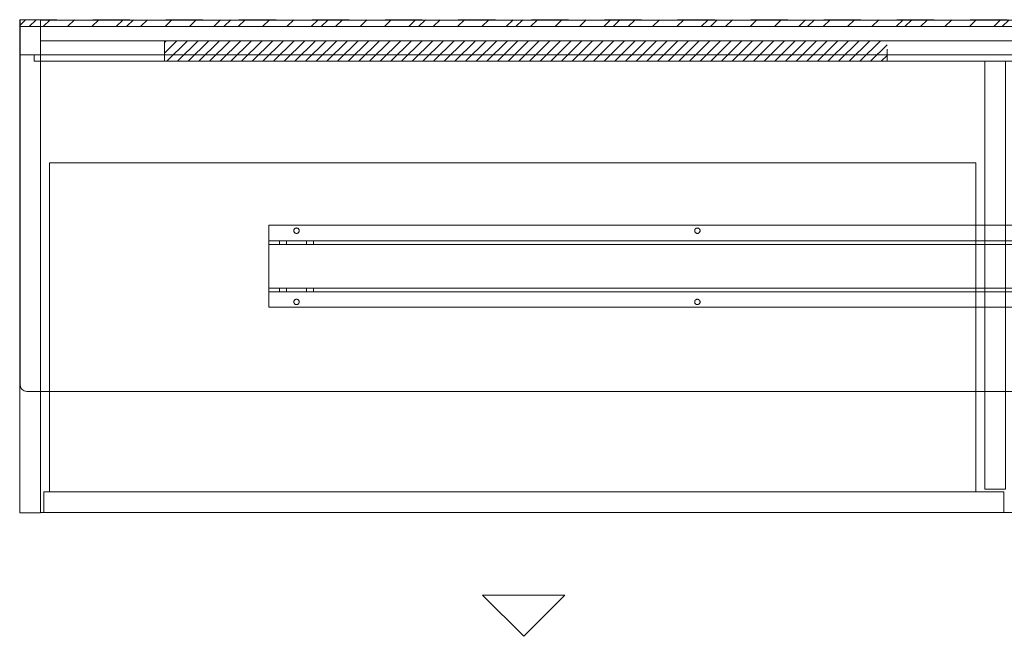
# Model space of a CAD drawing. Header units: inches. Extents: x -412 to -304, y -199 to 18.
# Tile 9 of 15: x -412 to -376, y -4 to 18. Entities that reach past the tile are written whole.
import ezdxf

# ---------------------------------------------------------------- set-up
doc = ezdxf.new("R2010")
doc.units = ezdxf.units.IN
doc.header["$LTSCALE"] = 32
doc.header["$MEASUREMENT"] = 0
doc.linetypes.add('Dash Style-1', pattern=[0.083328, 0.041656, -0.041672])
for name, color, linetype, lineweight in [('DashLine', 7, 'Continuous', 13), ('DashLineFill', 7, 'Dash Style-1', 13), ('Drawing', 7, 'Continuous', 18), ('None', 7, 'Continuous', 18), ('SolidLine', 7, 'Continuous', 15)]:
    doc.layers.add(name, color=color, linetype=linetype, lineweight=lineweight)
doc.layers.add('Electrical', color=1, linetype='Dash Style-1', lineweight=15, true_color=0xff0000)
pattern_1 = [(45, (0, 0), (-1.613016, 1.935715), []), (45, (-1.0608, 1.0608), (-0.472346, 0.4167613), [])]

# ---------------------------------------------------------------- blocks, each defined once
blk = doc.blocks.new('Group')
at = {"layer": 'DashLineFill', "linetype": 'Continuous', "lineweight": 13}
h = blk.add_hatch(dxfattribs=at)
h.set_pattern_fill('Steel', color=253, style=0, pattern_type=2)
h.set_pattern_definition(pattern_1)
h.paths.add_polyline_path([(12.02, -12), (119.972, -12), (119.972, -12.252), (12.02, -12.252)])
at = {"layer": 'DashLineFill', "flags": 128}
blk.add_lwpolyline([(12.02, -12), (119.972, -12), (119.972, -12.252), (12.02, -12.252)], close=True, dxfattribs=at)
at = {"layer": 'SolidLine', "flags": 128}
blk.add_lwpolyline([(12.02, -12.252), (119.972, -12.252), (119.972, -13.276), (12.02, -13.276)], close=True, dxfattribs=at)
blk = doc.blocks.new('Group-1')
at = {"layer": 'SolidLine', "flags": 128}
blk.add_lwpolyline([(12.02, -12.252), (119.933, -12.252), (119.933, -25.323, -0.414214), (119.697, -25.559), (12.256, -25.559, -0.414214), (12.02, -25.323), (12.02, -12.252)], format="xyb", close=True, dxfattribs=at)
blk = doc.blocks.new('Group-2')
at = {"layer": 'None'}
for name in ['Group', 'Group-1']:
    blk.add_blockref(name, (0, 0), dxfattribs=at)
blk = doc.blocks.new('Group-3')
at = {"layer": 'None'}
blk.add_blockref('Group-2', (0, 0), dxfattribs=at)
blk = doc.blocks.new('SL Overhead (2D)')
at = {"layer": 'None'}
blk.add_blockref('Group-3', (0, 0), dxfattribs=at)
at = {"layer": 'Drawing', "color": 0, "flags": 1}
for tag in ['Tag', 'Catalog', 'FinishGroup', 'Discount', 'Option1', 'Option2', 'Option3', 'Option4', 'Option5', 'Option6', 'Option7', 'Option8', 'Option9', 'Option10', 'Option11', 'Option12', 'Custom', 'Item1', 'Item2', 'Item3', 'Item4', 'Item5', 'Item6', 'Item7', 'Item8', 'Item9', 'Item10', 'Item11', 'Item12', 'Item13', 'Item14', 'Item15', 'Item16', 'Item17', 'Item18', 'Item19', 'Item20', 'Item21', 'Item22', 'Item23', 'Item24', 'Item25']:
    blk.add_attdef(tag, (-64.531, -139.003), '', height=0.00709, dxfattribs=at)
blk = doc.blocks.new('Group-4')
at = {"layer": 'DashLineFill', "linetype": 'Continuous', "lineweight": 13}
h = blk.add_hatch(dxfattribs=at)
h.set_pattern_fill('Steel', color=253, style=0, pattern_type=2)
h.set_pattern_definition(pattern_1)
h.paths.add_polyline_path([(12, -12), (83.969, -12), (83.969, -12.252), (12, -12.252)])
at = {"layer": 'DashLineFill', "flags": 128}
blk.add_lwpolyline([(12, -12), (83.969, -12), (83.969, -12.252), (12, -12.252)], close=True, dxfattribs=at)
at = {"layer": 'SolidLine', "flags": 128}
blk.add_lwpolyline([(12, -12.252), (83.969, -12.252), (83.969, -13.276), (12, -13.276)], close=True, dxfattribs=at)
blk = doc.blocks.new('Group-5')
at = {"layer": 'None'}
blk.add_blockref('Group-4', (0, 0), dxfattribs=at)
blk = doc.blocks.new('SL Wall Tile (2D)')
at = {"layer": 'None'}
blk.add_blockref('Group-5', (0, 0), dxfattribs=at)
at = {"layer": 'Drawing', "color": 0, "flags": 1}
for tag in ['Catalog', 'FinishGroup', 'Custom', 'Discount', 'Tag', 'Item1', 'Item2', 'Item3', 'Item4', 'Item5', 'Item6', 'Item7', 'Item8', 'Item9', 'Item10', 'Item11', 'Item12', 'Item13', 'Item14', 'Item15', 'Item16', 'Item17', 'Item18', 'Item19', 'Item20', 'Item21', 'Item22', 'Item23', 'Item24', 'Item25', 'Option1', 'Option2', 'Option3', 'Option4', 'Option5', 'Option6', 'Option7', 'Option8', 'Option9', 'Option10', 'Option11', 'Option12']:
    blk.add_attdef(tag, (-64.541, -183.983), '', height=0.00709, dxfattribs=at)
blk = doc.blocks.new('Group-6')
at = {"layer": 'Electrical', "linetype": 'Continuous', "lineweight": 5, "true_color": 0xdd0000}
h = blk.add_hatch(dxfattribs=at)
h.set_pattern_fill('ElectricalHatch', color=12, style=0, pattern_type=2)
h.set_pattern_definition([(45, (0, 0), (-0.3333333, -0.7222222), [])])
h.paths.add_polyline_path([(17.285, -12.768), (43.644, -12.768), (43.644, -13.516), (17.285, -13.516)])
at = {"layer": 'DashLine', "flags": 128}
for points in [[(12.758, -12.768), (119.175, -12.768), (119.175, -13.28), (12.758, -13.28)], [(12.522, -13.28), (119.411, -13.28), (119.411, -13.516), (12.522, -13.516)], [(47.207, -13.516), (47.955, -13.516), (47.955, -29.126), (47.207, -29.126)]]:
    blk.add_lwpolyline(points, close=True, dxfattribs=at)
at = {"layer": 'Electrical', "flags": 128}
blk.add_lwpolyline([(17.285, -12.768), (43.644, -12.768), (43.644, -13.516), (17.285, -13.516)], close=True, dxfattribs=at)
at = {"layer": 'SolidLine', "flags": 128}
for points in [[(12.01, -12), (12.758, -12), (12.758, -29.992), (12.01, -29.992)], [(12.758, -12.02), (119.175, -12.02), (119.175, -29.972), (12.758, -29.972)]]:
    blk.add_lwpolyline(points, close=True, dxfattribs=at)
blk = doc.blocks.new('CatalystBeam-96 (2D)')
at = {"layer": 'DashLine', "flags": 128}
for points in [[(-44.874, 1.496), (44.874, 1.496), (44.874, -1.496), (-44.874, -1.496)], [(-43.87, 1.398), (-43.86, 1.397), (-43.851, 1.396), (-43.842, 1.393), (-43.832, 1.39), (-43.824, 1.386), (-43.815, 1.381), (-43.808, 1.375), (-43.8, 1.369), (-43.794, 1.362), (-43.788, 1.354), (-43.783, 1.346), (-43.779, 1.337), (-43.776, 1.328), (-43.774, 1.318), (-43.772, 1.309), (-43.772, 1.299), (-43.772, 1.29), (-43.774, 1.28), (-43.776, 1.271), (-43.779, 1.262), (-43.783, 1.253), (-43.788, 1.245), (-43.794, 1.237), (-43.8, 1.23), (-43.808, 1.223), (-43.815, 1.217), (-43.824, 1.212), (-43.832, 1.208), (-43.842, 1.205), (-43.851, 1.203), (-43.86, 1.201), (-43.87, 1.201), (-43.88, 1.201), (-43.889, 1.203), (-43.899, 1.205), (-43.908, 1.208), (-43.916, 1.212), (-43.925, 1.217), (-43.933, 1.223), (-43.94, 1.23), (-43.946, 1.237), (-43.952, 1.245), (-43.957, 1.253), (-43.961, 1.262), (-43.964, 1.271), (-43.967, 1.28), (-43.968, 1.29), (-43.969, 1.299), (-43.968, 1.309), (-43.967, 1.318), (-43.964, 1.328), (-43.961, 1.337), (-43.957, 1.346), (-43.952, 1.354), (-43.946, 1.362), (-43.94, 1.369), (-43.933, 1.375), (-43.925, 1.381), (-43.916, 1.386), (-43.908, 1.39), (-43.899, 1.393), (-43.889, 1.396), (-43.88, 1.397)], [(-29.248, 1.398), (-29.238, 1.397), (-29.229, 1.396), (-29.219, 1.393), (-29.21, 1.39), (-29.202, 1.386), (-29.193, 1.381), (-29.186, 1.375), (-29.178, 1.369), (-29.172, 1.362), (-29.166, 1.354), (-29.161, 1.346), (-29.157, 1.337), (-29.154, 1.328), (-29.151, 1.318), (-29.15, 1.309), (-29.15, 1.299), (-29.15, 1.29), (-29.151, 1.28), (-29.154, 1.271), (-29.157, 1.262), (-29.161, 1.253), (-29.166, 1.245), (-29.172, 1.237), (-29.178, 1.23), (-29.186, 1.223), (-29.193, 1.217), (-29.202, 1.212), (-29.21, 1.208), (-29.219, 1.205), (-29.229, 1.203), (-29.238, 1.201), (-29.248, 1.201), (-29.258, 1.201), (-29.267, 1.203), (-29.277, 1.205), (-29.286, 1.208), (-29.294, 1.212), (-29.303, 1.217), (-29.31, 1.223), (-29.318, 1.23), (-29.324, 1.237), (-29.33, 1.245), (-29.335, 1.253), (-29.339, 1.262), (-29.342, 1.271), (-29.345, 1.28), (-29.346, 1.29), (-29.346, 1.299), (-29.346, 1.309), (-29.345, 1.318), (-29.342, 1.328), (-29.339, 1.337), (-29.335, 1.346), (-29.33, 1.354), (-29.324, 1.362), (-29.318, 1.369), (-29.31, 1.375), (-29.303, 1.381), (-29.294, 1.386), (-29.286, 1.39), (-29.277, 1.393), (-29.267, 1.396), (-29.258, 1.397)], [(-44.874, 0.925), (44.874, 0.925), (44.874, -0.925), (-44.874, -0.925)], [(-44.874, 0.791), (44.874, 0.791), (44.874, -0.791), (-44.874, -0.791)], [(-44.495, 0.925), (-44.229, 0.925), (-44.229, 0.791), (-44.495, 0.791)], [(-43.511, 0.925), (-43.245, 0.925), (-43.245, 0.791), (-43.511, 0.791)], [(-44.495, -0.791), (-44.229, -0.791), (-44.229, -0.925), (-44.495, -0.925)], [(-43.511, -0.791), (-43.245, -0.791), (-43.245, -0.925), (-43.511, -0.925)], [(-43.87, -1.201), (-43.86, -1.201), (-43.851, -1.203), (-43.842, -1.205), (-43.832, -1.208), (-43.824, -1.212), (-43.815, -1.217), (-43.808, -1.223), (-43.8, -1.23), (-43.794, -1.237), (-43.788, -1.245), (-43.783, -1.253), (-43.779, -1.262), (-43.776, -1.271), (-43.774, -1.28), (-43.772, -1.29), (-43.772, -1.299), (-43.772, -1.309), (-43.774, -1.318), (-43.776, -1.328), (-43.779, -1.337), (-43.783, -1.346), (-43.788, -1.354), (-43.794, -1.362), (-43.8, -1.369), (-43.808, -1.375), (-43.815, -1.381), (-43.824, -1.386), (-43.832, -1.39), (-43.842, -1.393), (-43.851, -1.396), (-43.86, -1.397), (-43.87, -1.398), (-43.88, -1.397), (-43.889, -1.396), (-43.899, -1.393), (-43.908, -1.39), (-43.916, -1.386), (-43.925, -1.381), (-43.933, -1.375), (-43.94, -1.369), (-43.946, -1.362), (-43.952, -1.354), (-43.957, -1.346), (-43.961, -1.337), (-43.964, -1.328), (-43.967, -1.318), (-43.968, -1.309), (-43.969, -1.299), (-43.968, -1.29), (-43.967, -1.28), (-43.964, -1.271), (-43.961, -1.262), (-43.957, -1.253), (-43.952, -1.245), (-43.946, -1.237), (-43.94, -1.23), (-43.933, -1.223), (-43.925, -1.217), (-43.916, -1.212), (-43.908, -1.208), (-43.899, -1.205), (-43.889, -1.203), (-43.88, -1.201)], [(-29.248, -1.201), (-29.238, -1.201), (-29.229, -1.203), (-29.219, -1.205), (-29.21, -1.208), (-29.202, -1.212), (-29.193, -1.217), (-29.186, -1.223), (-29.178, -1.23), (-29.172, -1.237), (-29.166, -1.245), (-29.161, -1.253), (-29.157, -1.262), (-29.154, -1.271), (-29.151, -1.28), (-29.15, -1.29), (-29.15, -1.299), (-29.15, -1.309), (-29.151, -1.318), (-29.154, -1.328), (-29.157, -1.337), (-29.161, -1.346), (-29.166, -1.354), (-29.172, -1.362), (-29.178, -1.369), (-29.186, -1.375), (-29.193, -1.381), (-29.202, -1.386), (-29.21, -1.39), (-29.219, -1.393), (-29.229, -1.396), (-29.238, -1.397), (-29.248, -1.398), (-29.258, -1.397), (-29.267, -1.396), (-29.277, -1.393), (-29.286, -1.39), (-29.294, -1.386), (-29.303, -1.381), (-29.31, -1.375), (-29.318, -1.369), (-29.324, -1.362), (-29.33, -1.354), (-29.335, -1.346), (-29.339, -1.337), (-29.342, -1.328), (-29.345, -1.318), (-29.346, -1.309), (-29.346, -1.299), (-29.346, -1.29), (-29.345, -1.28), (-29.342, -1.271), (-29.339, -1.262), (-29.335, -1.253), (-29.33, -1.245), (-29.324, -1.237), (-29.318, -1.23), (-29.31, -1.223), (-29.303, -1.217), (-29.294, -1.212), (-29.286, -1.208), (-29.277, -1.205), (-29.267, -1.203), (-29.258, -1.201)]]:
    blk.add_lwpolyline(points, close=True, dxfattribs=at)
blk = doc.blocks.new('Group-7')
at = {"layer": 'DashLine', "flags": 128}
blk.add_lwpolyline([(13.093, -17.217), (46.872, -17.217), (46.872, -29.224), (13.093, -29.224)], close=True, dxfattribs=at)
blk = doc.blocks.new('Group-8')
at = {"layer": 'DashLine', "flags": 128}
blk.add_lwpolyline([(13.093, -17.217), (46.872, -17.217), (46.872, -29.224), (13.093, -29.224)], close=True, dxfattribs=at)
blk = doc.blocks.new('Group-11')
at = {"layer": 'DashLine'}
for p, q in [((28.886, -32.992), (31.886, -32.992)), ((30.386, -34.492), (28.886, -32.992)), ((31.886, -32.992), (30.386, -34.492))]:
    blk.add_line(p, q, dxfattribs=at)
at = {"layer": 'DashLine', "flags": 128}
blk.add_lwpolyline([(12.876, -29.224), (47.895, -29.224), (47.895, -29.972), (12.876, -29.972)], close=True, dxfattribs=at)
at = {"layer": 'None'}
for name in ['Group-6', 'Group-7', 'Group-8']:
    blk.add_blockref(name, (0, 0), dxfattribs=at)
at = {"layer": 'SolidLine', "color": 7}
blk.add_blockref('CatalystBeam-96 (2D)', (65.967, -20.996), dxfattribs=at)
blk = doc.blocks.new('SL Hanging Credenza (2D)')
at = {"layer": 'None'}
blk.add_blockref('Group-11', (0, 0), dxfattribs=at)
at = {"layer": 'Drawing', "color": 0, "flags": 1}
for tag in ['Catalog', 'Custom', 'FinishGroup', 'Discount', 'Item2', 'Item3', 'Item6', 'Item8', 'Item9', 'Item10', 'Item12', 'Item13', 'Item16', 'Item18', 'Item19', 'Item20', 'Item21', 'Item22', 'Item23', 'Item24', 'Item25', 'Option1', 'Option2', 'Option3', 'Option4', 'Option5', 'Option6', 'Option7', 'Option8', 'Option9', 'Option10', 'Option11', 'Option12', 'Tag', 'Item1', 'Item4', 'Item5', 'Item7', 'Item11', 'Item14', 'Item15', 'Item17']:
    blk.add_attdef(tag, (-64.541, 10.485), '', height=0.00709, dxfattribs=at)

msp = doc.modelspace()

# ---------------------------------------------------------------- block references
at = {"layer": 'Drawing'}
for name in ['SL Wall Tile (2D)', 'SL Hanging Credenza (2D)', 'SL Overhead (2D)']:
    msp.add_blockref(name, (-424, 30), dxfattribs=at)

doc.saveas('drawing.dxf')
